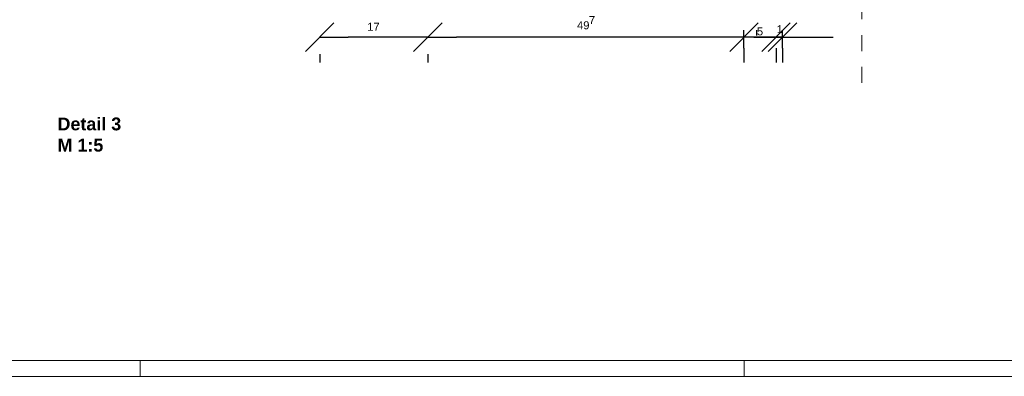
# Model space of a CAD drawing. Header units: metres. Extents: x 69 to 122.5, y -21.4 to -4.6.
# Tile 190 of 250: x 80.7 to 86.8, y -21.4 to -19.2. Entities that reach past the tile are written whole.
import ezdxf

# ---------------------------------------------------------------- set-up
doc = ezdxf.new("R2010")
doc.units = ezdxf.units.M
doc.header["$LTSCALE"] = 0.02
doc.linetypes.add('Dash Style-25', pattern=[1.2, 0.4, -0.8])
doc.layers.get('0').update_dxf_attribs({"lineweight": 25})
for name, color, linetype, lineweight in [('032_Metallarbeiten-Beschriftung 1_5', 7, 'Continuous', 5), ('032_Metallarbeiten-Fenster', 7, 'Continuous', 5), ('Keine', 7, 'Continuous', 9)]:
    doc.layers.add(name, color=color, linetype=linetype, lineweight=lineweight)
doc.styles.add('Arial', font='arial.ttf')
doc.styles.add('Arial-BoldMT (bold)', font='txt')

# ---------------------------------------------------------------- blocks, each defined once
blk = doc.blocks.new('Group-1')
at = {"layer": 'Keine', "lineweight": 18}
for p, q in [((31.98424, -2.823), (31.98424, -2.818)), ((32.17424, -2.823), (32.17424, -2.818))]:
    blk.add_line(p, q, dxfattribs=at)

msp = doc.modelspace()

# ---------------------------------------------------------------- linework, layer by layer
at = {"color": 0, "linetype": 'Continuous', "lineweight": 15}
for p, q in [((82.453, -19.3542), (82.6326, -19.1746)), ((83.3126, -19.1746), (83.133, -19.3542)), ((83.133, -19.3542), (83.3126, -19.1746)), ((85.3016, -19.1746), (85.122, -19.3542)), ((85.3016, -19.1746), (85.122, -19.3542)), ((85.3234, -19.3542), (85.503, -19.1746)), ((85.3234, -19.3542), (85.503, -19.1746)), ((85.5436, -19.1746), (85.364, -19.3542))]:
    msp.add_line(p, q, dxfattribs=at)
at = {"color": 0, "linetype": 'ByBlock', "lineweight": -2}
for p, q in [((82.5428, -19.2644), (82.7224, -19.2644)), ((83.2228, -19.2644), (83.0432, -19.2644)), ((83.2228, -19.2644), (83.4024, -19.2644)), ((85.2118, -19.2644), (85.0322, -19.2644)), ((85.2118, -19.2644), (85.0322, -19.2644)), ((85.4538, -19.2644), (85.2742, -19.2644)), ((85.4132, -19.2644), (85.5928, -19.2644)), ((85.4132, -19.2644), (85.5928, -19.2644))]:
    msp.add_line(p, q, dxfattribs=at)
at = {"layer": '032_Metallarbeiten-Beschriftung 1_5', "color": 0, "lineweight": -2}
for p, q in [((85.2118, -19.3341), (85.2118, -19.22)), ((85.2918, -19.2541), (85.2918, -19.22)), ((85.2918, -19.2541), (85.2918, -19.22)), ((85.4538, -19.3341), (85.4538, -19.22)), ((83.0432, -19.2644), (82.7224, -19.2644)), ((85.0322, -19.2644), (83.4024, -19.2644)), ((85.0322, -19.2644), (84.8527, -19.2644)), ((85.4132, -19.2644), (85.2118, -19.2644)), ((85.2742, -19.2644), (85.5928, -19.2644)), ((85.5928, -19.2644), (85.7724, -19.2644)), ((82.5428, -19.3711), (82.5428, -19.4244)), ((83.2228, -19.3711), (83.2228, -19.4244)), ((83.2228, -19.3711), (83.2228, -19.4244)), ((85.2118, -19.3341), (85.2118, -19.4244)), ((85.2118, -19.3341), (85.2118, -19.4244)), ((85.4132, -19.3341), (85.4132, -19.4244)), ((85.4132, -19.3341), (85.4132, -19.4244)), ((85.4538, -19.3341), (85.4538, -19.4244))]:
    msp.add_line(p, q, dxfattribs=at)
at = {"layer": '032_Metallarbeiten-Fenster', "color": 8, "linetype": 'Dash Style-25', "lineweight": 9, "true_color": 0x808080}
msp.add_line((85.9538, -19.5517), (85.9538, -15.1924), dxfattribs=at)
at = {"layer": 'Defpoints', "color": 0, "lineweight": 0}
for p, q in [((82.5428, -19.2644), (82.5428, -19.2644)), ((83.2228, -19.2644), (83.2228, -19.2644)), ((85.2118, -19.2644), (85.2118, -19.2644)), ((85.4132, -19.2644), (85.4132, -19.2644))]:
    msp.add_line(p, q, dxfattribs=at)
at = {"layer": 'Keine', "lineweight": 18, "flags": 128}
for points in [[(69.0353, -4.5814), (92.8133, -4.5814), (92.8133, -21.4014), (69.0353, -21.4014)], [(69.4353, -4.6814), (92.7133, -4.6814), (92.7133, -21.3014), (69.4353, -21.3014)]]:
    msp.add_lwpolyline(points, close=True, dxfattribs=at)

# ---------------------------------------------------------------- block references
at = {"layer": 'Keine', "color": 7, "xscale": 20, "yscale": 20, "zscale": 20}
msp.add_blockref('Group-1', (-558.2714, 35.0587), dxfattribs=at)

# ---------------------------------------------------------------- texts
at = {"layer": '032_Metallarbeiten-Beschriftung 1_5', "color": 0, "lineweight": 13, "attachment_point": 7, "style": 'Arial'}
for s, insert, char_height in [('7', (84.2364, -19.1818), 0.0504), ('17', (82.8414, -19.2243), 0.05044), ('49', (84.1614, -19.2154), 0.05044), ('5', (85.2929, -19.2535), 0.0504), ('1', (85.4175, -19.239), 0.0504)]:
    msp.add_mtext(s, dxfattribs=dict(at, insert=insert, char_height=char_height))
at = {"layer": 'Keine', "transparency": 33554687, "insert": (80.8935, -19.7706), "char_height": 0.080698, "attachment_point": 1, "line_spacing_factor": 0.994404, "style": 'Arial-BoldMT (bold)'}
msp.add_mtext('Detail 3\\P{\\fArial-BoldMT|b0|i0|c0|p0;M 1:5}', dxfattribs=at)

doc.saveas('drawing.dxf')
